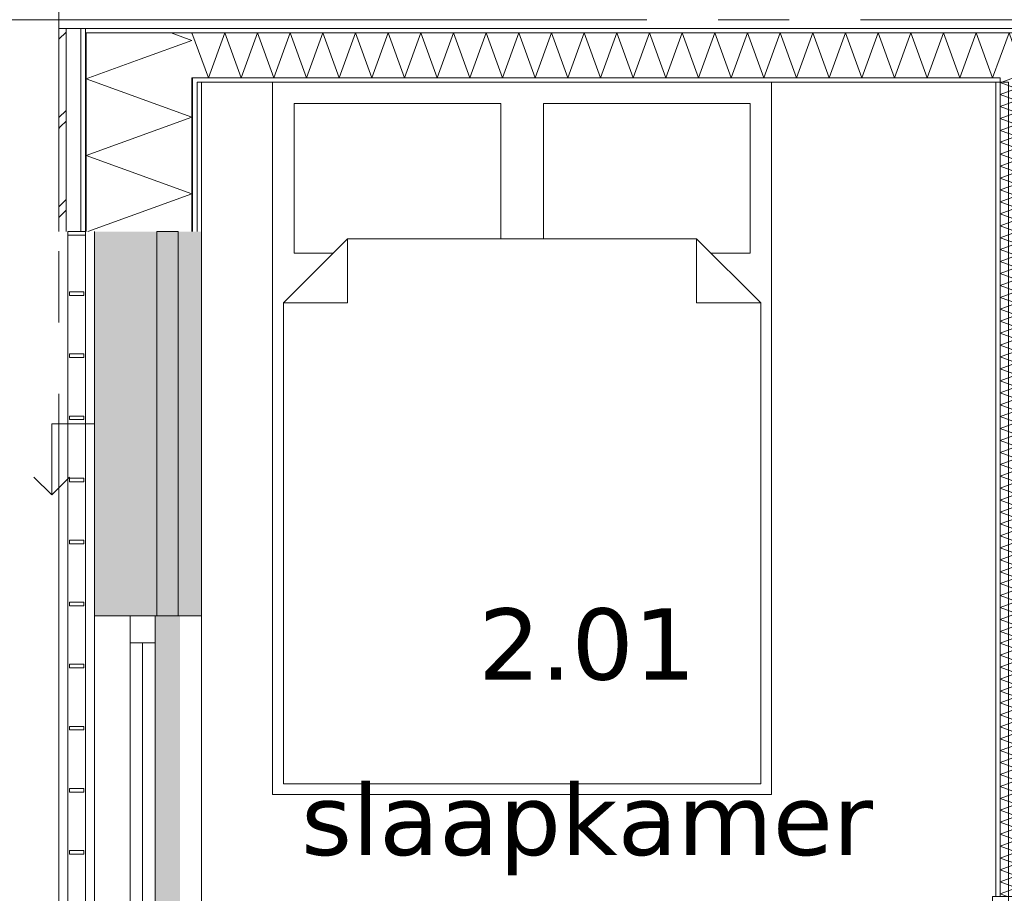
# Model space of a CAD drawing. Header units: millimetres. Extents: x -14925 to 266687, y -3550 to 35834.
# Tile 11 of 244: x -9885 to -7121, y 6548 to 9000. Entities that reach past the tile are written whole.
import ezdxf
from ezdxf.enums import TextEntityAlignment as Align

# ---------------------------------------------------------------- set-up
doc = ezdxf.new("R2010")
doc.units = ezdxf.units.MM
doc.header["$MEASUREMENT"] = 0
doc.linetypes.add('B0204', pattern=[2600, 2000, -200, 200, -200])
for name, color, linetype in [('34 Balustrades', 7, 'Continuous'), ('A Stramien', 7, 'Continuous'), ('New_21 Buitenwanden', 7, 'Continuous'), ('New_21 Buitenwanden 2D arcering', 7, 'Continuous'), ('New_21 Buitenwanden Afdek-arcering', 7, 'Continuous'), ('New_21 Buitenwanden Deuren', 7, 'Continuous'), ('New_21 Buitenwanden Doorsnede-arcering', 7, 'Continuous'), ('New_21 Buitenwanden Laagscheidingslijnen', 7, 'Continuous'), ('New_21 Buitenwanden Ramen', 7, 'Continuous'), ('New_22 C Binnenwanden', 7, 'Continuous'), ('New_22 C Binnenwanden Deuren', 7, 'Continuous'), ('New_22 C Binnenwanden Doorsnede-arcering', 7, 'Continuous'), ('New_22 C Binnenwanden Laagscheidingslijnen', 7, 'Continuous'), ('New_82 Interieur', 7, 'Continuous'), ('New_Z Gebruiksopp', 7, 'Continuous'), ('New_Z Gebruiksopp Zone omranding', 7, 'Continuous'), ('New_Z Gebruiksopp Zone tekst', 7, 'Continuous'), ('Tekst_dim 1_ 100 .DO', 7, 'Continuous')]:
    doc.layers.add(name, color=color, linetype=linetype)
doc.styles.add('GENERATED_STYLE_1', font='verdana.ttf')
doc.styles.add('GENERATED_STYLE_2', font='verdana.ttf')
doc.dimstyles.new('GENERATED_STYLE__1', dxfattribs={"dimtxt": 400, "dimasz": 380, "dimexe": 0.18, "dimexo": 0.0625, "dimgap": 0, "dimtad": 1, "dimdec": 0, "dimzin": 0, "dimdsep": 46, "dimtxsty": 'GENERATED_STYLE_2', "dimblk": 'ARROWHEAD_7', "dimblk1": 'ARROWHEAD_7', "dimblk2": 'ARROWHEAD_7', "dimcen": 0.09, "dimse1": 1, "dimse2": 1, "dimclrd": 9, "dimclre": 9, "dimclrt": 9, "dimadec": 1, "dimazin": 0, "dimtfac": 1, "dimtdec": 4, "dimtmove": 0, "dimatfit": 3, "dimfxl": 1, "dimtolj": 1, "dimtzin": 0, "dimarcsym": 0})
pattern_1 = [(270, (0, 0), (100, 0), [])]
pattern_2 = [(0, (0, 0), (0, 100), [])]
pattern_3 = [(90, (0, 0), (-100, 0), [])]

# ---------------------------------------------------------------- blocks, each defined once
blk = doc.blocks.new('slaapkamer_2.01_39_3', base_point=(-8292.5, 7480.5))
at = {"layer": 'New_Z Gebruiksopp Zone tekst', "color": 2, "lineweight": 0}
for tag, style, p in [('DUMMY_941', 'GENERATED_STYLE_1', (-8292.5, 7418.4)), ('DUMMY_942', 'GENERATED_STYLE_2', (-8292.5, 6921.2))]:
    blk.add_attdef(tag, text='', height=200, dxfattribs=dict(at, style=style)).set_placement(p, align=Align.TOP_LEFT)
for tag, style, p in [('ROOM_NUMBER', 'GENERATED_STYLE_1', (-8292.5, 7347.7)), ('ROOM_NAME', 'GENERATED_STYLE_2', (-8292.5, 6855.3))]:
    blk.add_attdef(tag, text='', height=200, dxfattribs=dict(at, style=style)).set_placement(p, align=Align.TOP_CENTER)
blk = doc.blocks.new('*X734')
at = {"layer": 'New_21 Buitenwanden Doorsnede-arcering', "color": 7, "linetype": 'Continuous', "lineweight": 0}
for p in [(-9459.6, 8963), (-9546.7, 8889.4)]:
    blk.add_line(p, (-9402, 8942), dxfattribs=at)
blk = doc.blocks.new('*X736')
at = {"layer": 'New_21 Buitenwanden Doorsnede-arcering', "color": 7, "linetype": 'Continuous', "lineweight": 0}
for p, q in [((-9775, 8945), (-9755, 8965)), ((-9775, 8725), (-9755, 8745)), ((-9770, 8700), (-9755, 8715)), ((-9775, 8695), (-9770, 8700)), ((-9775, 8475), (-9755, 8495)), ((-9775, 8445), (-9755, 8465))]:
    blk.add_line(p, q, dxfattribs=at)
blk = doc.blocks.new('*X737')
at = {"layer": 'New_21 Buitenwanden Doorsnede-arcering', "color": 7, "linetype": 'Continuous', "lineweight": 0}
blk.add_line((-9690.5, 8837), (-9546.7, 8889.4), dxfattribs=at)
blk = doc.blocks.new('*X738')
at = {"layer": 'New_21 Buitenwanden Doorsnede-arcering', "color": 7, "linetype": 'Continuous', "lineweight": 0}
for p, q in [((-9698, 8834.3), (-9690.5, 8837)), ((-9698, 8834.3), (-9402, 8726.6)), ((-9698, 8618.8), (-9402, 8726.6)), ((-9698, 8618.8), (-9402, 8511.1)), ((-9693.5, 8405), (-9402, 8511.1))]:
    blk.add_line(p, q, dxfattribs=at)
blk = doc.blocks.new('Wall_111_3', base_point=(-9375, 8825))
at = {"layer": 'New_21 Buitenwanden Doorsnede-arcering', "linetype": 'Continuous', "lineweight": 0, "true_color": 0x000000}
h = blk.add_hatch(dxfattribs=at)
h.set_pattern_fill('325_Houtachtig_plaatmate_E2', color=18, style=0, pattern_type=2)
h.set_pattern_definition(pattern_1)
h.paths.add_polyline_path([(-9698, 8975), (-9713, 8975), (-9713, 8963), (-9698, 8963)])
h = blk.add_hatch(dxfattribs=at)
h.set_pattern_fill('325_Houtachtig_plaatmate_E2', color=18, style=0, pattern_type=2)
h.set_pattern_definition(pattern_1)
h.paths.add_polyline_path([(-9698, 8963), (-9713, 8963), (-9713, 8951.75), (-9698, 8946.125)])
h = blk.add_hatch(dxfattribs=at)
h.set_pattern_fill('325_Houtachtig_plaatmate_E2', color=18, style=0, pattern_type=2)
h.set_pattern_definition(pattern_1)
h.paths.add_polyline_path([(-9713, 8951.75), (-9713, 8405), (-9698, 8405), (-9698, 8946.125)])
h = blk.add_hatch(dxfattribs=at)
h.set_pattern_fill('325_Houtachtig_plaatmate_E2', color=18, style=0, pattern_type=2)
h.set_pattern_definition(pattern_1)
h.paths.add_polyline_path([(-9387, 8837), (-9402, 8837), (-9402, 8835.125), (-9387, 8829.5)])
h = blk.add_hatch(dxfattribs=at)
h.set_pattern_fill('325_Houtachtig_plaatmate_E2', color=18, style=0, pattern_type=2)
h.set_pattern_definition(pattern_1)
h.paths.add_polyline_path([(-9387, 8825), (-9387, 8829.5), (-9402, 8835.125), (-9402, 8825)])
h = blk.add_hatch(dxfattribs=at)
h.set_pattern_fill('325_Houtachtig_plaatmate_E2', color=18, style=0, pattern_type=2)
h.set_pattern_definition(pattern_1)
h.paths.add_polyline_path([(-9402, 8825), (-9402, 8405), (-9387, 8405), (-9387, 8825)])
h = blk.add_hatch(dxfattribs=at)
h.set_pattern_fill('720_Gips_0003', color=18, style=0, pattern_type=2)
h.set_pattern_definition([(270, (0, 0), (346.41, 0), [0, -200]), (270, (173.2, -100), (346.41, 0), [0, -200])])
h.paths.add_polyline_path([(-9387, 8825), (-9387, 8405), (-9375, 8405), (-9375, 8825)])
at = {"layer": 'New_21 Buitenwanden', "color": 9, "linetype": 'Continuous', "lineweight": 0, "flags": 128}
for points in [[(-9775, 8975), (-9775, 8405)], [(-9375, 8405), (-9375, 8825)]]:
    blk.add_lwpolyline(points, dxfattribs=at)
at = {"layer": 'New_21 Buitenwanden Laagscheidingslijnen', "color": 9, "linetype": 'Continuous', "lineweight": 0}
for p, q in [((-9755, 8967.5), (-9755, 8405)), ((-9713, 8951.75), (-9713, 8405)), ((-9698, 8946.125), (-9698, 8837)), ((-9698, 8837), (-9698, 8405)), ((-9402, 8835.125), (-9402, 8825)), ((-9402, 8825), (-9402, 8405)), ((-9387, 8825), (-9387, 8405))]:
    blk.add_line(p, q, dxfattribs=at)
at = {"layer": 'New_21 Buitenwanden Laagscheidingslijnen', "color": 1, "linetype": 'Continuous', "lineweight": 0}
blk.add_line((-9375, 8825), (-9387, 8825), dxfattribs=at)
at = {"layer": 'New_22 C Binnenwanden', "color": 9, "linetype": 'Continuous', "lineweight": 0, "flags": 128}
for points in [[(-9775, 8975), (-9755, 8975)], [(-9755, 8975), (-9713, 8975)], [(-9713, 8975), (-9698, 8975)]]:
    blk.add_lwpolyline(points, dxfattribs=at)
at = {"layer": 'New_22 C Binnenwanden Laagscheidingslijnen', "color": 9, "linetype": 'Continuous', "lineweight": 0}
for p, q in [((-9755, 8975), (-9755, 8967.5)), ((-9713, 8975), (-9713, 8963)), ((-9713, 8963), (-9713, 8951.75)), ((-9698, 8963), (-9698, 8946.125)), ((-9402, 8837), (-9402, 8835.125))]:
    blk.add_line(p, q, dxfattribs=at)
at = {"layer": 'New_22 C Binnenwanden Laagscheidingslijnen', "color": 1, "linetype": 'Continuous', "lineweight": 0}
for p, q in [((-9402, 8963), (-9698, 8963)), ((-9387, 8837), (-9402, 8837))]:
    blk.add_line(p, q, dxfattribs=at)
at = {"layer": 'New_21 Buitenwanden', "color": 1, "lineweight": 0}
for name in ['*X736', '*X734', '*X737', '*X738']:
    blk.add_blockref(name, (0, 0), dxfattribs=at)
blk = doc.blocks.new('*X780')
at = {"layer": 'New_22 C Binnenwanden Doorsnede-arcering', "color": 7, "linetype": 'Continuous', "lineweight": 0}
for p, q in [((-9402, 8961.2), (-9401.4, 8963)), ((-9355.5, 8837), (-9401.4, 8963)), ((-9355.5, 8837), (-9309.6, 8963)), ((-9263.8, 8837), (-9309.6, 8963)), ((-9263.8, 8837), (-9217.9, 8963)), ((-9172, 8837), (-9217.9, 8963)), ((-9172, 8837), (-9126.2, 8963)), ((-9080.3, 8837), (-9126.2, 8963)), ((-9080.3, 8837), (-9034.5, 8963)), ((-8988.6, 8837), (-9034.5, 8963)), ((-8988.6, 8837), (-8942.7, 8963)), ((-8896.9, 8837), (-8942.7, 8963)), ((-8896.9, 8837), (-8851, 8963)), ((-8805.2, 8837), (-8851, 8963)), ((-8805.2, 8837), (-8759.3, 8963)), ((-8713.4, 8837), (-8759.3, 8963)), ((-8713.4, 8837), (-8667.6, 8963)), ((-8621.7, 8837), (-8667.6, 8963)), ((-8621.7, 8837), (-8575.9, 8963)), ((-8530, 8837), (-8575.9, 8963)), ((-8530, 8837), (-8484.1, 8963)), ((-8438.3, 8837), (-8484.1, 8963)), ((-8438.3, 8837), (-8392.4, 8963)), ((-8346.6, 8837), (-8392.4, 8963)), ((-8346.6, 8837), (-8300.7, 8963)), ((-8254.8, 8837), (-8300.7, 8963)), ((-8254.8, 8837), (-8209, 8963)), ((-8163.1, 8837), (-8209, 8963)), ((-8163.1, 8837), (-8117.3, 8963)), ((-8071.4, 8837), (-8117.3, 8963)), ((-8071.4, 8837), (-8025.5, 8963)), ((-7979.7, 8837), (-8025.5, 8963)), ((-7979.7, 8837), (-7933.8, 8963)), ((-7888, 8837), (-7933.8, 8963)), ((-7888, 8837), (-7842.1, 8963)), ((-7796.2, 8837), (-7842.1, 8963)), ((-7796.2, 8837), (-7750.4, 8963)), ((-7704.5, 8837), (-7750.4, 8963)), ((-7704.5, 8837), (-7658.7, 8963)), ((-7612.8, 8837), (-7658.7, 8963)), ((-7612.8, 8837), (-7566.9, 8963)), ((-7521.1, 8837), (-7566.9, 8963)), ((-7521.1, 8837), (-7475.2, 8963)), ((-7429.4, 8837), (-7475.2, 8963)), ((-7429.4, 8837), (-7383.5, 8963)), ((-7337.6, 8837), (-7383.5, 8963)), ((-7337.6, 8837), (-7291.8, 8963)), ((-7245.9, 8837), (-7291.8, 8963)), ((-7245.9, 8837), (-7200.1, 8963)), ((-7154.2, 8837), (-7200.1, 8963)), ((-7154.2, 8837), (-7133, 8895.2))]:
    blk.add_line(p, q, dxfattribs=at)
blk = doc.blocks.new('*X781')
at = {"layer": 'New_22 C Binnenwanden Doorsnede-arcering', "color": 7, "linetype": 'Continuous', "lineweight": 0}
for p in [(-7133, 8895.2), (-7087, 8904.4)]:
    blk.add_line(p, (-7108.3, 8963), dxfattribs=at)
blk = doc.blocks.new('Wall_118_3', base_point=(-9375, 8825))
at = {"layer": 'New_22 C Binnenwanden Doorsnede-arcering', "linetype": 'Continuous', "lineweight": 0, "true_color": 0x000000}
h = blk.add_hatch(dxfattribs=at)
h.set_pattern_fill('325_Houtachtig_plaatmate_E2', color=18, style=0, pattern_type=2)
h.set_pattern_definition(pattern_2)
h.paths.add_polyline_path([(-2602, 8975), (-9698, 8975), (-9698, 8963), (-2602, 8963)])
h = blk.add_hatch(dxfattribs=at)
h.set_pattern_fill('325_Houtachtig_plaatmate_E2', color=18, style=0, pattern_type=2)
h.set_pattern_definition(pattern_2)
h.paths.add_polyline_path([(-7145, 8837), (-9387, 8837), (-9387, 8829.5), (-9375, 8825), (-7145, 8825)])
h = blk.add_hatch(dxfattribs=at)
h.set_pattern_fill('325_Houtachtig_plaatmate_E2', color=18, style=0, pattern_type=2)
h.set_pattern_definition(pattern_2)
h.paths.add_polyline_path([(-9375, 8825), (-9387, 8829.5), (-9387, 8825)])
h = blk.add_hatch(dxfattribs=at)
h.set_pattern_fill('325_Houtachtig_plaatmate_E2', color=18, style=0, pattern_type=2)
h.set_pattern_definition(pattern_2)
h.paths.add_polyline_path([(-7133, 8837), (-7145, 8837), (-7145, 8825), (-7133, 8825)])
at = {"layer": 'New_21 Buitenwanden Laagscheidingslijnen', "color": 1, "linetype": 'Continuous', "lineweight": 0}
blk.add_line((-9375, 8825), (-9387, 8825), dxfattribs=at)
at = {"layer": 'New_22 C Binnenwanden', "color": 1, "linetype": 'Continuous', "lineweight": 0, "flags": 128}
for points in [[(-2602, 8975), (-9698, 8975)], [(-9375, 8825), (-7145, 8825)]]:
    blk.add_lwpolyline(points, dxfattribs=at)
at = {"layer": 'New_22 C Binnenwanden Laagscheidingslijnen', "color": 1, "linetype": 'Continuous', "lineweight": 0}
for p, q in [((-9402, 8963), (-9698, 8963)), ((-9402, 8963), (-2898, 8963)), ((-9387, 8837), (-9402, 8837)), ((-9387, 8837), (-7133, 8837)), ((-7133, 8837), (-7133, 8825))]:
    blk.add_line(p, q, dxfattribs=at)
at = {"layer": 'New_22 C Binnenwanden', "color": 1, "lineweight": 0}
for name in ['*X780', '*X781']:
    blk.add_blockref(name, (0, 0), dxfattribs=at)
blk = doc.blocks.new('*X814')
at = {"layer": 'New_22 C Binnenwanden Doorsnede-arcering', "color": 7, "linetype": 'Continuous', "lineweight": 0}
blk.add_line((-7095.5, 8837), (-7128.5, 8825), dxfattribs=at)
blk = doc.blocks.new('*X815')
at = {"layer": 'New_22 C Binnenwanden Doorsnede-arcering', "color": 7, "linetype": 'Continuous', "lineweight": 0}
blk.add_line((-7096.6, 5689), (-7129.6, 5677), dxfattribs=at)
blk = doc.blocks.new('*X816')
at = {"layer": 'New_22 C Binnenwanden Doorsnede-arcering', "color": 7, "linetype": 'Continuous', "lineweight": 0}
for p in [(-7120.3, 6551), (-7112.8, 6539)]:
    blk.add_line(p, (-7133, 6546.4), dxfattribs=at)
blk = doc.blocks.new('*X817')
at = {"layer": 'New_22 C Binnenwanden Doorsnede-arcering', "color": 7, "linetype": 'Continuous', "lineweight": 0}
for p, q in [((-7087, 6596.6), (-7133, 6579.9)), ((-7087, 6563.1), (-7133, 6579.9)), ((-7087, 6596.6), (-7088.1, 6597)), ((-7087, 6563.1), (-7120.3, 6551))]:
    blk.add_line(p, q, dxfattribs=at)
blk = doc.blocks.new('*X818')
at = {"layer": 'New_22 C Binnenwanden Doorsnede-arcering', "color": 7, "linetype": 'Continuous', "lineweight": 0}
for p, q in [((-7128.5, 8825), (-7133, 8823.4)), ((-7087, 8806.6), (-7133, 8823.4)), ((-7087, 8806.6), (-7133, 8789.9)), ((-7087, 8773.1), (-7133, 8789.9)), ((-7087, 8773.1), (-7133, 8756.4)), ((-7087, 8739.7), (-7133, 8756.4)), ((-7087, 8739.7), (-7133, 8722.9)), ((-7087, 8706.2), (-7133, 8722.9)), ((-7087, 8706.2), (-7133, 8689.4)), ((-7087, 8672.7), (-7133, 8689.4)), ((-7087, 8672.7), (-7133, 8655.9)), ((-7087, 8639.2), (-7133, 8655.9)), ((-7087, 8639.2), (-7133, 8622.5)), ((-7087, 8605.7), (-7133, 8622.5)), ((-7087, 8605.7), (-7133, 8589)), ((-7087, 8572.2), (-7133, 8589)), ((-7087, 8572.2), (-7133, 8555.5)), ((-7087, 8538.7), (-7133, 8555.5)), ((-7087, 8538.7), (-7133, 8522)), ((-7087, 8505.3), (-7133, 8522)), ((-7087, 8505.3), (-7133, 8488.5)), ((-7087, 8471.8), (-7133, 8488.5)), ((-7087, 8471.8), (-7133, 8455)), ((-7087, 8438.3), (-7133, 8455)), ((-7087, 8438.3), (-7133, 8421.5)), ((-7087, 8404.8), (-7133, 8421.5)), ((-7087, 8404.8), (-7133, 8388.1)), ((-7087, 8371.3), (-7133, 8388.1)), ((-7087, 8371.3), (-7133, 8354.6)), ((-7087, 8337.8), (-7133, 8354.6)), ((-7087, 8337.8), (-7133, 8321.1)), ((-7087, 8304.3), (-7133, 8321.1)), ((-7087, 8304.3), (-7133, 8287.6)), ((-7087, 8270.9), (-7133, 8287.6)), ((-7087, 8270.9), (-7133, 8254.1)), ((-7087, 8237.4), (-7133, 8254.1)), ((-7087, 8237.4), (-7133, 8220.6)), ((-7087, 8203.9), (-7133, 8220.6)), ((-7087, 8203.9), (-7133, 8187.1)), ((-7087, 8170.4), (-7133, 8187.1)), ((-7087, 8170.4), (-7133, 8153.7)), ((-7087, 8136.9), (-7133, 8153.7)), ((-7087, 8136.9), (-7133, 8120.2)), ((-7087, 8103.4), (-7133, 8120.2)), ((-7087, 8103.4), (-7133, 8086.7)), ((-7087, 8069.9), (-7133, 8086.7)), ((-7087, 8069.9), (-7133, 8053.2)), ((-7087, 8036.5), (-7133, 8053.2)), ((-7087, 8036.5), (-7133, 8019.7)), ((-7087, 8003), (-7133, 8019.7)), ((-7087, 8003), (-7133, 7986.2)), ((-7087, 7969.5), (-7133, 7986.2)), ((-7087, 7969.5), (-7133, 7952.7)), ((-7087, 7936), (-7133, 7952.7)), ((-7087, 7936), (-7133, 7919.3)), ((-7087, 7902.5), (-7133, 7919.3)), ((-7087, 7902.5), (-7133, 7885.8)), ((-7087, 7869), (-7133, 7885.8)), ((-7087, 7869), (-7133, 7852.3)), ((-7087, 7835.6), (-7133, 7852.3)), ((-7087, 7835.6), (-7133, 7818.8)), ((-7087, 7802.1), (-7133, 7818.8)), ((-7087, 7802.1), (-7133, 7785.3)), ((-7087, 7768.6), (-7133, 7785.3)), ((-7087, 7768.6), (-7133, 7751.8)), ((-7087, 7735.1), (-7133, 7751.8)), ((-7087, 7735.1), (-7133, 7718.4)), ((-7087, 7701.6), (-7133, 7718.4)), ((-7087, 7701.6), (-7133, 7684.9)), ((-7087, 7668.1), (-7133, 7684.9)), ((-7087, 7668.1), (-7133, 7651.4)), ((-7087, 7634.6), (-7133, 7651.4)), ((-7087, 7634.6), (-7133, 7617.9)), ((-7087, 7601.2), (-7133, 7617.9)), ((-7087, 7601.2), (-7133, 7584.4)), ((-7087, 7567.7), (-7133, 7584.4)), ((-7087, 7567.7), (-7133, 7550.9)), ((-7087, 7534.2), (-7133, 7550.9)), ((-7087, 7534.2), (-7133, 7517.4)), ((-7087, 7500.7), (-7133, 7517.4)), ((-7087, 7500.7), (-7133, 7484)), ((-7087, 7467.2), (-7133, 7484)), ((-7087, 7467.2), (-7133, 7450.5)), ((-7087, 7433.7), (-7133, 7450.5)), ((-7087, 7433.7), (-7133, 7417)), ((-7087, 7400.2), (-7133, 7417)), ((-7087, 7400.2), (-7133, 7383.5)), ((-7087, 7366.8), (-7133, 7383.5)), ((-7087, 7366.8), (-7133, 7350)), ((-7087, 7333.3), (-7133, 7350)), ((-7087, 7333.3), (-7133, 7316.5)), ((-7087, 7299.8), (-7133, 7316.5)), ((-7087, 7299.8), (-7133, 7283)), ((-7087, 7266.3), (-7133, 7283)), ((-7087, 7266.3), (-7133, 7249.6)), ((-7087, 7232.8), (-7133, 7249.6)), ((-7087, 7232.8), (-7133, 7216.1)), ((-7087, 7199.3), (-7133, 7216.1)), ((-7087, 7199.3), (-7133, 7182.6)), ((-7087, 7165.8), (-7133, 7182.6)), ((-7087, 7165.8), (-7133, 7149.1)), ((-7087, 7132.4), (-7133, 7149.1)), ((-7087, 7132.4), (-7133, 7115.6)), ((-7087, 7098.9), (-7133, 7115.6)), ((-7087, 7098.9), (-7133, 7082.1)), ((-7087, 7065.4), (-7133, 7082.1)), ((-7087, 7065.4), (-7133, 7048.6)), ((-7087, 7031.9), (-7133, 7048.6)), ((-7087, 7031.9), (-7133, 7015.2)), ((-7087, 6998.4), (-7133, 7015.2)), ((-7087, 6998.4), (-7133, 6981.7)), ((-7087, 6964.9), (-7133, 6981.7)), ((-7087, 6964.9), (-7133, 6948.2)), ((-7087, 6931.4), (-7133, 6948.2)), ((-7087, 6931.4), (-7133, 6914.7)), ((-7087, 6898), (-7133, 6914.7)), ((-7087, 6898), (-7133, 6881.2)), ((-7087, 6864.5), (-7133, 6881.2)), ((-7087, 6864.5), (-7133, 6847.7)), ((-7087, 6831), (-7133, 6847.7)), ((-7087, 6831), (-7133, 6814.3)), ((-7087, 6797.5), (-7133, 6814.3)), ((-7087, 6797.5), (-7133, 6780.8)), ((-7087, 6764), (-7133, 6780.8)), ((-7087, 6764), (-7133, 6747.3)), ((-7087, 6730.5), (-7133, 6747.3)), ((-7087, 6730.5), (-7133, 6713.8)), ((-7087, 6697.1), (-7133, 6713.8)), ((-7087, 6697.1), (-7133, 6680.3)), ((-7087, 6663.6), (-7133, 6680.3)), ((-7087, 6663.6), (-7133, 6646.8)), ((-7087, 6630.1), (-7133, 6646.8)), ((-7087, 6630.1), (-7133, 6613.3)), ((-7088.1, 6597), (-7133, 6613.3))]:
    blk.add_line(p, q, dxfattribs=at)
blk = doc.blocks.new('D1 bl 26[27]_3')
at = {"layer": 'New_22 C Binnenwanden Deuren', "color": 7, "linetype": 'Continuous', "lineweight": 0}
for p, q in [((-7155, 6539), (-7155, 6489)), ((-7065, 6539), (-7155, 6539)), ((-7133, 6539), (-7145, 6539)), ((-7087, 6539), (-7133, 6539)), ((-7075, 6539), (-7087, 6539)), ((-7065, 6489), (-7065, 6539)), ((-7155, 6489), (-7065, 6489)), ((-7105, 5739), (-7105, 6489)), ((-7105, 6489), (-7065, 6489)), ((-7065, 6489), (-7065, 5739)), ((-7065, 5739), (-7155, 5739)), ((-7155, 5739), (-7155, 5689)), ((-7065, 5739), (-7105, 5739)), ((-7065, 5739), (-6315, 5739)), ((-7065, 5689), (-7065, 5739)), ((-7155, 5689), (-7065, 5689)), ((-7133, 5689), (-7145, 5689)), ((-7087, 5689), (-7133, 5689)), ((-7075, 5689), (-7087, 5689))]:
    blk.add_line(p, q, dxfattribs=at)
blk.add_arc((-7065, 5739), 750, 0, 90, dxfattribs=at)
blk = doc.blocks.new('Wall_123_3', base_point=(-7110, 8825))
at = {"layer": 'New_22 C Binnenwanden Doorsnede-arcering', "linetype": 'Continuous', "lineweight": 0, "true_color": 0x000000}
h = blk.add_hatch(dxfattribs=at)
h.set_pattern_fill('325_Houtachtig_plaatmate_E2', color=18, style=0, pattern_type=2)
h.set_pattern_definition(pattern_3)
h.paths.add_polyline_path([(-7133, 8825), (-7145, 8825), (-7145, 6539), (-7133, 6539)])
h = blk.add_hatch(dxfattribs=at)
h.set_pattern_fill('325_Houtachtig_plaatmate_E2', color=18, style=0, pattern_type=2)
h.set_pattern_definition(pattern_3)
h.paths.add_polyline_path([(-7075, 6609), (-7075, 8825), (-7087, 8825), (-7087, 6609)])
h = blk.add_hatch(dxfattribs=at)
h.set_pattern_fill('325_Houtachtig_plaatmate_E2', color=18, style=0, pattern_type=2)
h.set_pattern_definition(pattern_3)
h.paths.add_polyline_path([(-7087, 6609), (-7087, 6597), (-7075, 6597), (-7075, 6609)])
h = blk.add_hatch(dxfattribs=at)
h.set_pattern_fill('325_Houtachtig_plaatmate_E2', color=18, style=0, pattern_type=2)
h.set_pattern_definition(pattern_3)
h.paths.add_polyline_path([(-7087, 6551), (-7087, 6539), (-7075, 6539), (-7075, 6551)])
at = {"layer": 'New_22 C Binnenwanden', "color": 1, "linetype": 'Continuous', "lineweight": 0}
for p, q in [((-7133, 6539), (-7145, 6539)), ((-7087, 6539), (-7133, 6539)), ((-7075, 6539), (-7087, 6539)), ((-7133, 5689), (-7145, 5689)), ((-7087, 5689), (-7133, 5689)), ((-7075, 5689), (-7087, 5689))]:
    blk.add_line(p, q, dxfattribs=at)
at = {"layer": 'New_22 C Binnenwanden', "color": 1, "linetype": 'Continuous', "lineweight": 0, "flags": 128}
for points in [[(-7145, 8825), (-7145, 6539)], [(-7075, 6609), (-7075, 8825)]]:
    blk.add_lwpolyline(points, dxfattribs=at)
at = {"layer": 'New_22 C Binnenwanden Laagscheidingslijnen', "color": 1, "linetype": 'Continuous', "lineweight": 0}
for p, q in [((-7133, 8837), (-7133, 8825)), ((-7133, 6539), (-7133, 8825)), ((-7087, 8825), (-7087, 8837)), ((-7087, 6597), (-7087, 8825)), ((-7075, 6597), (-7087, 6597)), ((-7087, 6551), (-7075, 6551)), ((-7087, 6539), (-7087, 6551)), ((-7133, 5689), (-7133, 5677)), ((-7087, 5677), (-7087, 5689))]:
    blk.add_line(p, q, dxfattribs=at)
at = {"layer": 'New_22 C Binnenwanden', "color": 1, "lineweight": 0}
for name in ['*X818', '*X814', '*X817', '*X816', '*X815']:
    blk.add_blockref(name, (0, 0), dxfattribs=at)
at = {"layer": 'New_22 C Binnenwanden Deuren', "color": 7, "linetype": 'Continuous', "lineweight": 0}
blk.add_blockref('D1 bl 26[27]_3', (0, 0), dxfattribs=at)
blk = doc.blocks.new('Rnx horizontaal 26[16]_3')
at = {"layer": 'New_21 Buitenwanden Ramen', "color": 7, "linetype": 'Continuous', "lineweight": 0}
for p, q in [((-9675, 5095), (-9675, 7327)), ((-9675, 7327), (-9655, 7327)), ((-9655, 7327), (-9613, 7327)), ((-9613, 7327), (-9598, 7327)), ((-9598, 7327), (-9575, 7327)), ((-9575, 7251), (-9575, 7327)), ((-9575, 7327), (-9505, 7327)), ((-9575, 7327), (-9505, 7327)), ((-9505, 7327), (-9505, 7251)), ((-9505, 7327), (-9402, 7327)), ((-9505, 7327), (-9402, 7327)), ((-9402, 7327), (-9387, 7327)), ((-9402, 7327), (-9387, 7327)), ((-9387, 7327), (-9375, 7327)), ((-9387, 7327), (-9375, 7327)), ((-9375, 7327), (-9375, 7339)), ((-9375, 7327), (-9375, 7339)), ((-9375, 5095), (-9375, 7327)), ((-9505, 7251), (-9575, 7251)), ((-9575, 6249), (-9575, 7251)), ((-9540, 6249), (-9540, 7251)), ((-9505, 7251), (-9505, 6249)), ((-9575, 6211), (-9575, 6249)), ((-9575, 6249), (-9505, 6249)), ((-9505, 6249), (-9505, 6211)), ((-9575, 6173), (-9575, 6211)), ((-9505, 6211), (-9505, 6173)), ((-9505, 6173), (-9575, 6173)), ((-9575, 5171), (-9575, 6173)), ((-9540, 5171), (-9540, 6173)), ((-9505, 6173), (-9505, 5171)), ((-9575, 5095), (-9575, 5171)), ((-9575, 5171), (-9505, 5171)), ((-9505, 5171), (-9505, 5095)), ((-9675, 5095), (-9655, 5095)), ((-9655, 5095), (-9613, 5095)), ((-9613, 5095), (-9598, 5095)), ((-9598, 5095), (-9575, 5095)), ((-9575, 5095), (-9505, 5095)), ((-9575, 5095), (-9505, 5095)), ((-9505, 5095), (-9402, 5095)), ((-9505, 5095), (-9402, 5095)), ((-9402, 5095), (-9387, 5095)), ((-9402, 5095), (-9387, 5095)), ((-9387, 5095), (-9375, 5095)), ((-9387, 5095), (-9375, 5095)), ((-9375, 5095), (-9375, 5083)), ((-9375, 5095), (-9375, 5083))]:
    blk.add_line(p, q, dxfattribs=at)
blk = doc.blocks.new('DS1 in wand 26[59]_3')
at = {"layer": 'New_21 Buitenwanden Deuren', "color": 7, "linetype": 'Continuous', "lineweight": 0}
for p, q in [((-9675, 8405), (-9675, 7327)), ((-9500, 8405), (-9500, 7327)), ((-9440, 8405), (-9500, 8405)), ((-9440, 7327), (-9440, 8405)), ((-9375, 8405), (-9375, 7327)), ((-9675, 7866), (-9795, 7866)), ((-9795, 7866), (-9795, 7666)), ((-9795, 7666), (-9845, 7716)), ((-9795, 7666), (-9745, 7716)), ((-9675, 7327), (-9655, 7327)), ((-9655, 7327), (-9613, 7327)), ((-9613, 7327), (-9598, 7327)), ((-9598, 7327), (-9505, 7327)), ((-9500, 7327), (-9440, 7327)), ((-9435, 7327), (-9402, 7327)), ((-9435, 7327), (-9402, 7327)), ((-9402, 7327), (-9387, 7327)), ((-9402, 7327), (-9387, 7327)), ((-9387, 7327), (-9375, 7327)), ((-9387, 7327), (-9375, 7327)), ((-9375, 7327), (-9375, 7251)), ((-9375, 7327), (-9375, 7251))]:
    blk.add_line(p, q, dxfattribs=at)
blk = doc.blocks.new('Wall_254_3', base_point=(-9375, 8405))
at = {"layer": 'New_21 Buitenwanden 2D arcering', "linetype": 'Continuous', "lineweight": 0, "true_color": 0xffffff}
blk.add_hatch(color=7, dxfattribs=at).paths.add_polyline_path([(-9505, 7327), (-9505, 6244), (-9435, 6244), (-9435, 7327)])
at = {"layer": 'New_21 Buitenwanden Afdek-arcering', "linetype": 'Continuous', "lineweight": 0, "true_color": 0xffffff}
blk.add_hatch(color=7, dxfattribs=at).paths.add_polyline_path([(-9675, 7327), (-9375, 7327), (-9375, 8405), (-9675, 8405)])
at = {"layer": 'New_21 Buitenwanden', "color": 9, "linetype": 'Continuous', "lineweight": 0}
for p, q in [((-9675, 5095), (-9655, 5095)), ((-9655, 5095), (-9613, 5095)), ((-9613, 5095), (-9598, 5095)), ((-9598, 5095), (-9575, 5095)), ((-9575, 5095), (-9505, 5095)), ((-9505, 5095), (-9402, 5095)), ((-9402, 5095), (-9387, 5095)), ((-9387, 5095), (-9375, 5095)), ((-9375, 5095), (-9375, 5083))]:
    blk.add_line(p, q, dxfattribs=at)
at = {"layer": 'New_21 Buitenwanden Deuren', "color": 7, "linetype": 'Continuous', "lineweight": 0}
blk.add_blockref('DS1 in wand 26[59]_3', (0, 0), dxfattribs=at)
at = {"layer": 'New_21 Buitenwanden Ramen', "color": 7, "linetype": 'Continuous', "lineweight": 0}
blk.add_blockref('Rnx horizontaal 26[16]_3', (0, 0), dxfattribs=at)
blk = doc.blocks.new('Railing_21_3')
at = {"layer": '34 Balustrades', "color": 9, "linetype": 'Continuous', "lineweight": 0, "flags": 128}
for points in [[(-9700, 8405), (-9750, 8405), (-9750, 5095), (-9700, 5095)], [(-9700, 8405), (-9750, 8405), (-9750, 5095), (-9700, 5095)], [(-9700, 8405), (-9750, 8405), (-9750, 8395), (-9700, 8395)], [(-9700, 5105), (-9750, 5105), (-9750, 5095), (-9700, 5095)]]:
    blk.add_lwpolyline(points, close=True, dxfattribs=at)
at = {"layer": '34 Balustrades', "color": 7, "linetype": 'Continuous', "lineweight": 0, "flags": 128}
for points in [[(-9705, 8235.8), (-9745, 8235.8), (-9745, 8225.8), (-9705, 8225.8)], [(-9705, 8061.6), (-9745, 8061.6), (-9745, 8051.6), (-9705, 8051.6)], [(-9705, 7887.4), (-9745, 7887.4), (-9745, 7877.4), (-9705, 7877.4)], [(-9705, 7713.2), (-9745, 7713.2), (-9745, 7703.2), (-9705, 7703.2)], [(-9705, 7538.9), (-9745, 7538.9), (-9745, 7528.9), (-9705, 7528.9)], [(-9705, 7364.7), (-9745, 7364.7), (-9745, 7354.7), (-9705, 7354.7)], [(-9705, 7190.5), (-9745, 7190.5), (-9745, 7180.5), (-9705, 7180.5)], [(-9705, 7016.3), (-9745, 7016.3), (-9745, 7006.3), (-9705, 7006.3)], [(-9705, 6842.1), (-9745, 6842.1), (-9745, 6832.1), (-9705, 6832.1)], [(-9705, 6667.9), (-9745, 6667.9), (-9745, 6657.9), (-9705, 6657.9)], [(-9705, 6493.7), (-9745, 6493.7), (-9745, 6483.7), (-9705, 6483.7)], [(-9705, 6319.5), (-9745, 6319.5), (-9745, 6309.5), (-9705, 6309.5)], [(-9705, 6145.3), (-9745, 6145.3), (-9745, 6135.3), (-9705, 6135.3)], [(-9705, 5971.1), (-9745, 5971.1), (-9745, 5961.1), (-9705, 5961.1)], [(-9705, 5796.8), (-9745, 5796.8), (-9745, 5786.8), (-9705, 5786.8)], [(-9705, 5622.6), (-9745, 5622.6), (-9745, 5612.6), (-9705, 5612.6)], [(-9705, 5448.4), (-9745, 5448.4), (-9745, 5438.4), (-9705, 5438.4)], [(-9705, 5274.2), (-9745, 5274.2), (-9745, 5264.2), (-9705, 5264.2)]]:
    blk.add_lwpolyline(points, close=True, dxfattribs=at)
blk = doc.blocks.new('Bed dubbel 02 26[61]_3', base_point=(-7805, 6855))
at = {"layer": 'New_82 Interieur', "color": 7, "linetype": 'Continuous', "lineweight": 0}
for p, q in [((-8965, 8385), (-8965, 8205)), ((-7985, 8385), (-7985, 8205)), ((-9145, 8205), (-8965, 8205)), ((-7805, 8205), (-7985, 8205))]:
    blk.add_line(p, q, dxfattribs=at)
at = {"layer": 'New_82 Interieur', "color": 7, "linetype": 'Continuous', "lineweight": 0, "flags": 128}
for points in [[(-7775, 6825), (-9175, 6825), (-9175, 8825), (-7775, 8825)], [(-8535, 8385), (-8965, 8385), (-9005, 8345), (-9115, 8345), (-9115, 8765), (-8535, 8765)], [(-8415, 8385), (-7985, 8385), (-7945, 8345), (-7835, 8345), (-7835, 8765), (-8415, 8765)], [(-7805, 6855), (-9145, 6855), (-9145, 8205), (-8965, 8385), (-7985, 8385), (-7805, 8205)]]:
    blk.add_lwpolyline(points, close=True, dxfattribs=at)
blk = doc.blocks.new('Standard grid marker_2')
at = {"layer": 'A Stramien', "color": 7, "linetype": 'B0204', "lineweight": 0}
blk.add_line((1000, 0), (24500, 0), dxfattribs=at)
at = {"layer": 'A Stramien', "color": 9, "lineweight": 0, "style": 'GENERATED_STYLE_2'}
blk.add_attdef('AC_MarkerText_1', text='', height=400, rotation=90, dxfattribs=at).set_placement((-948.6, -142.5), align=Align.TOP_CENTER)
blk = doc.blocks.new('Standard grid marker_4')
at = {"layer": 'A Stramien', "color": 7, "linetype": 'B0204', "lineweight": 0}
blk.add_line((1000, 0), (12450, 0), dxfattribs=at)
at = {"layer": 'A Stramien', "color": 9, "lineweight": 0, "style": 'GENERATED_STYLE_2'}
blk.add_attdef('AC_MarkerText_1', text='', height=400, rotation=180, dxfattribs=at).set_placement((-600, -491.1), align=Align.TOP_CENTER)
blk = doc.blocks.new('*D1766')
at = {"layer": 'Tekst_dim 1_ 100 .DO', "color": 9, "linetype": 'Continuous', "lineweight": 0}
for p, q in [((-12775, 18025), (-12775, 18325)), ((-12400, 18125), (-13150, 18125)), ((-12775, -25), (-12775, 18025)), ((-12775, -325), (-12775, -25)), ((-12400, -125), (-13150, -125))]:
    blk.add_line(p, q, dxfattribs=at)
for centre in [(-12775, 18125), (-12775, -125)]:
    blk.add_circle(centre, 100, dxfattribs=at)
at = {"layer": 'Tekst_dim 1_ 100 .DO', "color": 9, "lineweight": 0, "insert": (-12855, 8028.3), "char_height": 400, "attachment_point": 7, "rotation": 90, "style": 'GENERATED_STYLE_2'}
blk.add_mtext('\\A1;{\\pql;\\fVerdana|b0|i0|c0|p0;\\W1.000000;18.250}', dxfattribs=at)
blk = doc.blocks.new('ARROWHEAD_7')
at = {"color": 0, "linetype": 'Continuous', "lineweight": 0}
for p, q in [((0, -0.25), (0, 0.25)), ((0, 0), (-1, 0)), ((-0.25, 0), (0.25, 0))]:
    blk.add_line(p, q, dxfattribs=at)
blk.add_circle((0, 0), 0.25, dxfattribs=at)

msp = doc.modelspace()

# ---------------------------------------------------------------- linework, layer by layer
at = {"layer": 'New_Z Gebruiksopp Zone omranding', "color": 254, "linetype": 'Continuous', "lineweight": 0, "true_color": 0xe4e3c5, "flags": 128}
msp.add_lwpolyline([(-7110, 8825), (-9375, 8825), (-9375, 4675), (-8106, 4675), (-8106, 5654), (-7110, 5654)], close=True, dxfattribs=at)

# ---------------------------------------------------------------- block references
at = {"layer": '34 Balustrades', "color": 9, "linetype": 'Continuous', "lineweight": 0}
msp.add_blockref('Railing_21_3', (0, 0), dxfattribs=at)
at = {"layer": 'A Stramien', "color": 1, "linetype": 'Continuous', "lineweight": 0, "zscale": 1000, "rotation": 270}
msp.add_blockref('Standard grid marker_2', (-9775, 21950), dxfattribs=at)
at = {"layer": 'A Stramien', "color": 1, "linetype": 'Continuous', "lineweight": 0, "xscale": -1, "zscale": 1000, "rotation": 180}
msp.add_blockref('Standard grid marker_4', (-13725, 9000), dxfattribs=at)
at = {"layer": 'New_21 Buitenwanden', "color": 1, "lineweight": 0}
for name, p in [('Wall_111_3', (-9375, 8825)), ('Wall_254_3', (-9375, 8405))]:
    msp.add_blockref(name, p, dxfattribs=at)
at = {"layer": 'New_22 C Binnenwanden', "color": 1, "lineweight": 0}
for name, p in [('Wall_118_3', (-9375, 8825)), ('Wall_123_3', (-7110, 8825))]:
    msp.add_blockref(name, p, dxfattribs=at)
at = {"layer": 'New_82 Interieur', "color": 7, "linetype": 'Continuous', "lineweight": 0}
msp.add_blockref('Bed dubbel 02 26[61]_3', (-7805, 6855), dxfattribs=at)
at = {"layer": 'New_Z Gebruiksopp', "color": 2, "linetype": 'Continuous', "lineweight": 0}
msp.add_blockref('slaapkamer_2.01_39_3', (-8292.5, 7480.5), dxfattribs=at).add_auto_attribs({'ROOM_NAME': 'slaapkamer', 'ROOM_NUMBER': '2.01'})

# ---------------------------------------------------------------- dimensions: what is measured, and where the dimension line sits
at = {"layer": 'Tekst_dim 1_ 100 .DO', "color": 9, "linetype": 'Continuous', "lineweight": 0}
dim = msp.add_linear_dim(base=(-12775, 18125), p1=(-9775, -125), p2=(-9775, 18125), angle=90, dimstyle='GENERATED_STYLE__1', dxfattribs=at)
dim.commit()
dim.dimension.update_dxf_attribs({"geometry": '*D1766', "text_midpoint": (-13055, 8850.6), "dimtype": 160, "text_rotation": 90})

doc.saveas('drawing.dxf')
